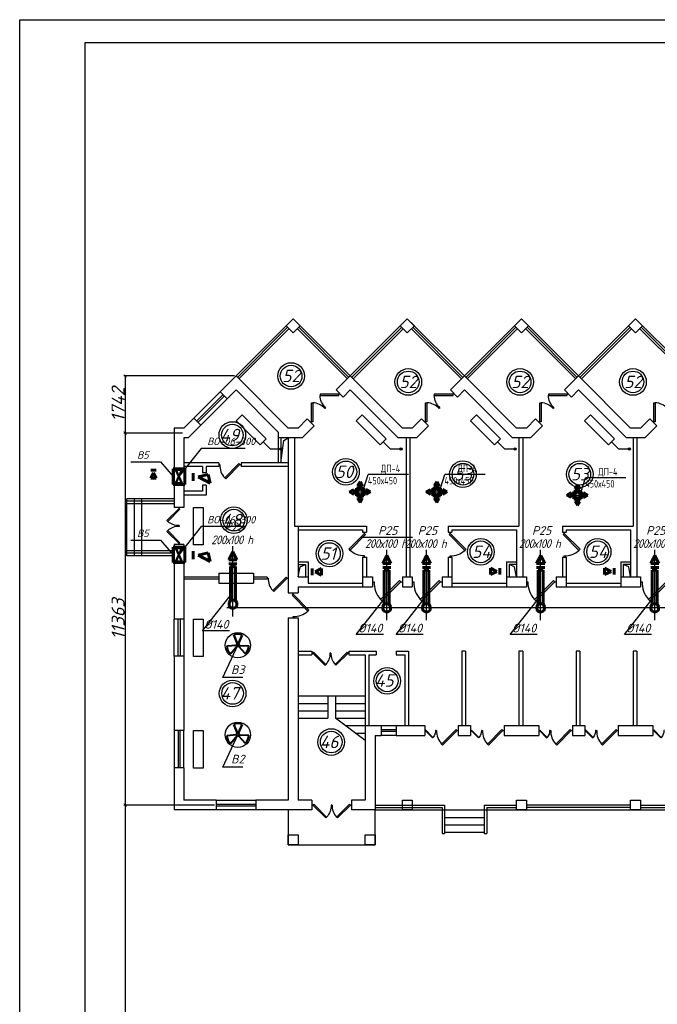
# Model space of a CAD drawing. Header units: millimetres. Extents: x -256102 to 524524, y 9862 to 69256.
# Tile 13 of 33: x -102871 to -83408, y 39183 to 69256. Entities that reach past the tile are written whole.
import ezdxf

# ---------------------------------------------------------------- set-up
doc = ezdxf.new("R2010")
doc.units = ezdxf.units.MM
for name, color, linetype, lineweight in [('30мм', 7, 'Continuous', 30), ('Размер', 8, 'Continuous', 25), ('Текст', 7, 'Continuous', 13)]:
    doc.layers.add(name, color=color, linetype=linetype, lineweight=lineweight)
for name, color, linetype in [('Выносные', 8, 'Continuous'), ('желтые', 2, 'Continuous'), ('Размеры', 8, 'Continuous'), ('Слой1', 7, 'Continuous')]:
    doc.layers.add(name, color=color, linetype=linetype)
doc.styles.add('GOST 2.304', font='CS_Gost2304.shx')
doc.styles.get("Standard").update_dxf_attribs({"font": 'isocpeui.ttf'})
doc.styles.add('ГОСТ', font='isocpeur.ttf', dxfattribs={"oblique": 15})
doc.dimstyles.new('ISO-25', dxfattribs={"dimtxt": 400, "dimasz": 100, "dimexe": 50, "dimexo": 50, "dimgap": 20, "dimtad": 1, "dimdec": 0, "dimtxsty": 'Standard', "dimblk": 'ARCHTICK', "dimcen": 20, "dimclrd": 1, "dimclre": 1, "dimadec": 0, "dimazin": 0, "dimtfac": 1, "dimtdec": 0, "dimtmove": 0, "dimatfit": 3, "dimldrblk": 'ARCHTICK', "dimfxl": 1, "dimarcsym": 0})

# ---------------------------------------------------------------- blocks, each defined once
blk = doc.blocks.new('jfgjhsdf')
blk.add_hatch(color=1).paths.add_polyline_path([(-593, 731), (-637, 687), (0, 50), (44, 94)])
at = {"color": 1}
for p, q in [((0, 1000), (0, 950)), ((0, 50), (0, 0))]:
    blk.add_line(p, q, dxfattribs=at)
blk.add_lwpolyline([(0, 50), (-637, 687), (-593, 731), (44, 94), (0, 50)], dxfattribs=at)
blk.add_arc((-33, 130), 821, 87.662, 132.9147, dxfattribs=at)
blk = doc.blocks.new('_ArchTick')
at = {"color": 0, "linetype": 'ByBlock', "const_width": 0.15}
blk.add_lwpolyline([(-0.5, -0.5), (0.5, 0.5)], dxfattribs=at)
blk = doc.blocks.new('*D15')
at = {"color": 1, "lineweight": -2, "transparency": 16777216}
for p, q in [((-96922, 45270), (-99696, 45270)), ((-99646, 29817), (-99646, 45270)), ((-93085, 29817), (-99696, 29817))]:
    blk.add_line(p, q, dxfattribs=at)
at = {"layer": 'Defpoints', "color": 0, "transparency": 16777216}
for p in [(-99646, 45270), (-96872, 45270), (-93035, 29817)]:
    blk.add_point(p, dxfattribs=at)
at = {"color": 1, "lineweight": -2, "transparency": 16777216, "xscale": 100, "yscale": 100, "zscale": 100}
for p, rotation in [((-99646, 45270), 90), ((-99646, 29817), 270)]:
    blk.add_blockref('_ArchTick', p, dxfattribs=dict(at, rotation=rotation))
at = {"color": 0, "transparency": 16777216, "insert": (-99866, 37543), "char_height": 400, "attachment_point": 5, "rotation": 90}
blk.add_mtext('15453', dxfattribs=at)
blk = doc.blocks.new('*D16')
at = {"color": 1, "lineweight": -2, "transparency": 16777216}
for p, q in [((-97906, 56632), (-99696, 56632)), ((-99646, 45270), (-99646, 56632)), ((-96922, 45270), (-99696, 45270))]:
    blk.add_line(p, q, dxfattribs=at)
at = {"layer": 'Defpoints', "color": 0, "transparency": 16777216}
for p in [(-99646, 56632), (-97856, 56632), (-96872, 45270)]:
    blk.add_point(p, dxfattribs=at)
at = {"color": 1, "lineweight": -2, "transparency": 16777216, "xscale": 100, "yscale": 100, "zscale": 100}
for p, rotation in [((-99646, 56632), 90), ((-99646, 45270), 270)]:
    blk.add_blockref('_ArchTick', p, dxfattribs=dict(at, rotation=rotation))
at = {"color": 0, "transparency": 16777216, "insert": (-99866, 50951), "char_height": 400, "attachment_point": 5, "rotation": 90}
blk.add_mtext('11363', dxfattribs=at)
blk = doc.blocks.new('*D17')
at = {"color": 1, "lineweight": -2, "transparency": 16777216}
for p, q in [((-96316, 58375), (-99696, 58375)), ((-99646, 56632), (-99646, 58375)), ((-97906, 56632), (-99696, 56632))]:
    blk.add_line(p, q, dxfattribs=at)
at = {"layer": 'Defpoints', "color": 0, "transparency": 16777216}
for p in [(-99646, 58375), (-96266, 58375), (-97856, 56632)]:
    blk.add_point(p, dxfattribs=at)
at = {"color": 1, "lineweight": -2, "transparency": 16777216, "xscale": 100, "yscale": 100, "zscale": 100}
for p, rotation in [((-99646, 58375), 90), ((-99646, 56632), 270)]:
    blk.add_blockref('_ArchTick', p, dxfattribs=dict(at, rotation=rotation))
at = {"color": 0, "transparency": 16777216, "insert": (-99868, 57504), "char_height": 400, "attachment_point": 5, "rotation": 90}
blk.add_mtext('1742', dxfattribs=at)
blk = doc.blocks.new('ОВ1')
for p, q in [((-4744, 65038), (-4744, 66898)), ((-5971, 63476), (-4844, 64904)), ((-4744, 64053), (-4744, 65053)), ((-4880, 63476), (-5971, 63476))]:
    blk.add_line(p, q)
at = {"color": 7, "lineweight": 60}
for p, q in [((-4844, 64720), (-4899, 64597)), ((-4589, 64597), (-4644, 64720)), ((-4899, 64497), (-4899, 64597)), ((-4589, 64497), (-4589, 64597))]:
    blk.add_line(p, q, dxfattribs=at)
blk.add_arc((-4744, 64553), 165, 199.7875, 340.2136, dxfattribs=at)
at = {"layer": 'Слой1', "lineweight": 60}
for p, q in [((-4904, 66346), (-4742, 66670)), ((-4580, 66346), (-4904, 66346)), ((-4580, 66346), (-4742, 66670)), ((-4580, 66185), (-4904, 66185)), ((-4844, 64720), (-4844, 66070)), ((-4844, 66070), (-4644, 66070)), ((-4644, 64720), (-4644, 66070)), ((-4844, 64720), (-4644, 64720))]:
    blk.add_line(p, q, dxfattribs=at)
at = {"layer": 'Размер', "color": 2, "lineweight": -3, "insert": (-4789, 67146), "char_height": 350, "attachment_point": 5, "style": 'ГОСТ'}
blk.add_mtext('{\\W0.9;\\T0.9;200х100 h}', dxfattribs=at)
at = {"layer": 'Текст', "color": 2, "linetype": 'Continuous', "lineweight": 25, "char_height": 350, "attachment_point": 5, "style": 'ГОСТ'}
for s, insert in [('Р25', (-4703, 67674)), ('%%C140', (-5411, 63740))]:
    blk.add_mtext(s, dxfattribs=dict(at, insert=insert))
blk = doc.blocks.new('В')
at = {"layer": 'Слой1', "lineweight": 60}
for p, q in [((-6724, 66140), (-6508, 66140)), ((-6724, 65824), (-6616, 66040)), ((-6508, 65824), (-6616, 66040)), ((-6724, 65824), (-6508, 65824))]:
    blk.add_line(p, q, dxfattribs=at)
blk = doc.blocks.new('Решетка')
blk.add_line((-11674, -105678), (-11500, -105129))
at = {"layer": 'желтые', "color": 8}
blk.add_line((-9872, -105129), (-11500, -105129), dxfattribs=at)
at = {"layer": 'желтые', "color": 2, "lineweight": 53}
for p, q in [((-11924, -105578), (-11824, -105404)), ((-11724, -105578), (-11924, -105578)), ((-11824, -105404), (-11724, -105578)), ((-12248, -105828), (-12074, -105728)), ((-12074, -105928), (-12248, -105828)), ((-12074, -105728), (-12074, -105928)), ((-11574, -105728), (-11574, -105928)), ((-11400, -105828), (-11574, -105728)), ((-11574, -105928), (-11400, -105828)), ((-11724, -106078), (-11924, -106078)), ((-11924, -106078), (-11824, -106252)), ((-11824, -106252), (-11724, -106078))]:
    blk.add_line(p, q, dxfattribs=at)
at = {"layer": 'желтые', "color": 251}
for p, q in [((-11824, -105678), (-11824, -105578)), ((-12074, -105828), (-11574, -105828))]:
    blk.add_line(p, q, dxfattribs=at)
at = {"layer": 'желтые', "color": 8, "lineweight": 60}
for p, q in [((-11674, -105678), (-11974, -105678)), ((-11974, -105678), (-11974, -105978)), ((-11974, -105978), (-11674, -105978)), ((-11674, -105978), (-11674, -105678))]:
    blk.add_line(p, q, dxfattribs=at)
at = {"layer": 'Слой1', "lineweight": 50}
blk.add_circle((-11824, -105828), 100, dxfattribs=at)
at = {"layer": 'Текст', "style": 'GOST 2.304'}
for s, p in [('ДП-4', (-10988, -105031)), ('450х450', (-11512, -105521))]:
    blk.add_text(s, height=300, dxfattribs=at).set_placement(p)

msp = doc.modelspace()

# ---------------------------------------------------------------- hatches: boundary and pattern name
h = msp.add_hatch(color=256)
h.dxf.hatch_style = 1
edge = h.paths.add_edge_path()
edge.add_arc((-94892.4, 56144.1), 32.8, 0, 360)
h = msp.add_hatch(color=256)
h.dxf.hatch_style = 1
edge = h.paths.add_edge_path()
edge.add_arc((-91230.4, 56144.1), 32.8, 0, 360)
h = msp.add_hatch(color=256)
h.dxf.hatch_style = 1
edge = h.paths.add_edge_path()
edge.add_arc((-87745.9, 56144.1), 32.8, 0, 360)
h = msp.add_hatch(color=256)
h.dxf.hatch_style = 1
edge = h.paths.add_edge_path()
edge.add_arc((-84261.4, 56144.1), 32.8, 0, 360)

# ---------------------------------------------------------------- linework, layer by layer
for p, q in [((-96265.6, 58374.7), (-94523.4, 60116.9)), ((-92781.1, 58374.7), (-94523.4, 60116.9)), ((-92781.1, 58374.7), (-91038.9, 60116.9)), ((-89296.6, 58374.7), (-91038.9, 60116.9)), ((-89296.6, 58374.7), (-87554.4, 60116.9)), ((-85812.1, 58374.7), (-87554.4, 60116.9)), ((-85812.1, 58374.7), (-84069.9, 60116.9)), ((-82327.6, 58374.7), (-84069.9, 60116.9)), ((-98159.4, 54625.1), (-99598.6, 54625.1)), ((-99598.6, 52882.8), (-99598.6, 54625.1)), ((-99371.4, 52882.8), (-99371.4, 54625.1)), ((-99144.1, 52882.8), (-99144.1, 54625.1)), ((-98159.4, 52882.8), (-99598.6, 52882.8)), ((-95791, 51290.1), (-96548.5, 51290.1)), ((-64922.3, 51290.1), (-96169.7, 51290.1)), ((-94371.9, 48602.9), (-92326.6, 48602.9)), ((-93462.9, 48602.9), (-93462.9, 47921.2)), ((-93235.6, 48602.9), (-93235.6, 47921.2)), ((-94371.9, 48375.7), (-93462.9, 48375.7)), ((-94371.9, 48148.4), (-93462.9, 48148.4)), ((-93235.6, 48375.7), (-92326.6, 48375.7)), ((-93235.6, 48148.4), (-92326.6, 48148.4)), ((-94371.9, 47921.2), (-93462.9, 47921.2)), ((-93235.6, 47921.2), (-92326.6, 47921.2)), ((-92326.6, 47239.4), (-93235.6, 47921.2)), ((-92932.6, 47693.9), (-92326.6, 47693.9)), ((-92629.6, 47466.7), (-92326.6, 47466.7)), ((-89902.6, 44891.2), (-88690.6, 44891.2)), ((-89902.6, 44663.9), (-88690.6, 44663.9)), ((-89902.6, 44436.7), (-88690.6, 44436.7))]:
    msp.add_line(p, q)
at = {"color": 1}
for p, q in [((-96222.8, 58331.8), (-94694.8, 59859.8)), ((-92824, 58331.8), (-94352, 59859.8)), ((-92738.3, 58331.8), (-91210.3, 59859.8)), ((-89339.5, 58331.8), (-90867.5, 59859.8)), ((-89253.8, 58331.8), (-87725.8, 59859.8)), ((-85855, 58331.8), (-87383, 59859.8)), ((-85769.3, 58331.8), (-84241.3, 59859.8)), ((-82370.5, 58331.8), (-83898.5, 59859.8)), ((-96179.9, 58289), (-94651.9, 59817)), ((-92866.8, 58289), (-94394.8, 59817)), ((-92695.4, 58289), (-91167.4, 59817)), ((-89382.3, 58289), (-90910.3, 59817)), ((-89210.9, 58289), (-87682.9, 59817)), ((-85897.8, 58289), (-87425.8, 59817)), ((-85726.4, 58289), (-84198.4, 59817)), ((-82413.3, 58289), (-83941.3, 59817)), ((-97551.1, 57089.2), (-96747.7, 57892.6)), ((-97465.4, 57003.5), (-96662, 57806.9)), ((-96619.1, 57764.1), (-97422.6, 56960.6)), ((-96533.4, 57678.4), (-97336.9, 56874.9)), ((-98159.4, 54549.3), (-99598.6, 54549.3)), ((-98159.4, 54473.6), (-99598.6, 54473.6)), ((-98159.4, 53034.3), (-99598.6, 53034.3)), ((-98159.4, 52958.6), (-99598.6, 52958.6)), ((-96795.9, 52231.4), (-97856.4, 52231.4)), ((-96795.9, 52170.8), (-97856.4, 52170.8)), ((-95318.8, 52231.4), (-95735.4, 52231.4)), ((-95318.8, 52170.8), (-95735.4, 52170.8)), ((-95318.8, 52231.4), (-95318.8, 52170.8)), ((-98159.4, 49814.9), (-98159.4, 50951.2)), ((-98038.2, 49814.9), (-98038.2, 50951.2)), ((-97977.6, 50951.2), (-97977.6, 49814.9)), ((-97856.4, 50951.2), (-97856.4, 49814.9)), ((-98159.4, 47542.4), (-98159.4, 46406.2)), ((-98038.2, 47542.4), (-98038.2, 46406.2)), ((-97977.6, 46406.2), (-97977.6, 47542.4)), ((-97856.4, 46406.2), (-97856.4, 47542.4)), ((-91834.3, 47693.9), (-91379.8, 47693.9)), ((-91834.3, 47572.7), (-91379.8, 47572.7)), ((-91379.8, 47512.1), (-91834.3, 47512.1)), ((-91379.8, 47390.9), (-91834.3, 47390.9)), ((-96871.6, 45421.4), (-95659.6, 45421.4)), ((-96871.6, 45300.2), (-95659.6, 45300.2)), ((-95659.6, 45239.6), (-96871.6, 45239.6)), ((-95659.6, 45118.4), (-96871.6, 45118.4)), ((-92023.6, 45269.9), (-89902.6, 45269.9)), ((-92023.6, 45194.2), (-89978.4, 45194.2)), ((-89978.4, 45194.2), (-89978.4, 44398.8)), ((-89902.6, 45269.9), (-89902.6, 44398.8)), ((-88690.6, 45269.9), (-88690.6, 44398.8)), ((-88690.6, 45269.9), (-87705.9, 45269.9)), ((-88614.9, 45194.2), (-88614.9, 44398.8)), ((-88614.9, 45194.2), (-87705.9, 45194.2)), ((-84221.4, 45269.9), (-87402.9, 45269.9)), ((-84221.4, 45194.2), (-87402.9, 45194.2)), ((-83918.4, 45269.9), (-80736.9, 45269.9)), ((-83918.4, 45194.2), (-80736.9, 45194.2)), ((-89978.4, 44398.8), (-89902.6, 44398.8)), ((-88690.6, 44398.8), (-88614.9, 44398.8))]:
    msp.add_line(p, q, dxfattribs=at)
at = {"lineweight": 30}
for p, q in [((-96747.7, 57892.6), (-96265.6, 58374.7)), ((-94674.9, 56783.9), (-96265.6, 58374.7)), ((-93209.6, 57946.2), (-92781.1, 58374.7)), ((-91190.4, 56783.9), (-92781.1, 58374.7)), ((-89725.1, 57946.2), (-89296.6, 58374.7)), ((-87705.9, 56783.9), (-89296.6, 58374.7)), ((-86240.6, 57946.2), (-85812.1, 58374.7)), ((-84221.4, 56783.9), (-85812.1, 58374.7)), ((-96533.4, 57678.4), (-96747.7, 57892.6)), ((-96533.4, 57678.4), (-96265.6, 57946.2)), ((-94977.9, 56658.4), (-96265.6, 57946.2)), ((-92995.4, 57731.9), (-93209.6, 57946.2)), ((-92995.4, 57731.9), (-92781.1, 57946.2)), ((-91315.9, 56480.9), (-92781.1, 57946.2)), ((-89510.9, 57731.9), (-89725.1, 57946.2)), ((-89510.9, 57731.9), (-89296.6, 57946.2)), ((-87831.4, 56480.9), (-89296.6, 57946.2)), ((-86026.4, 57731.9), (-86240.6, 57946.2)), ((-86026.4, 57731.9), (-85812.1, 57946.2)), ((-84346.9, 56480.9), (-85812.1, 57946.2)), ((-97856.4, 56783.9), (-97551.1, 57089.2)), ((-97730.9, 56480.9), (-97336.9, 56874.9)), ((-97336.9, 56874.9), (-97551.1, 57089.2)), ((-94371.9, 56783.9), (-94093.4, 57062.4)), ((-94246.4, 56480.9), (-93879.2, 56848.1)), ((-93879.2, 56848.1), (-94093.4, 57062.4)), ((-90887.4, 56783.9), (-90608.9, 57062.4)), ((-90761.9, 56480.9), (-90394.7, 56848.1)), ((-90394.7, 56848.1), (-90608.9, 57062.4)), ((-87402.9, 56783.9), (-87124.4, 57062.4)), ((-87277.4, 56480.9), (-86910.2, 56848.1)), ((-86910.2, 56848.1), (-87124.4, 57062.4)), ((-83918.4, 56783.9), (-83639.9, 57062.4)), ((-83792.9, 56480.9), (-83425.7, 56848.1)), ((-83425.7, 56848.1), (-83639.9, 57062.4)), ((-98159.4, 56783.9), (-98159.4, 54359.9)), ((-97856.4, 56783.9), (-98159.4, 56783.9)), ((-94977.9, 56658.4), (-94977.9, 55723.4)), ((-94371.9, 56783.9), (-94674.9, 56783.9)), ((-90887.4, 56783.9), (-91190.4, 56783.9)), ((-87402.9, 56783.9), (-87705.9, 56783.9)), ((-83918.4, 56783.9), (-84221.4, 56783.9)), ((-97856.4, 56480.9), (-97856.4, 54359.9)), ((-97730.9, 56480.9), (-97856.4, 56480.9)), ((-95221.7, 56144.1), (-95436, 56358.4)), ((-94246.4, 56480.9), (-94977.9, 56480.9)), ((-94902.1, 56480.9), (-94902.1, 55723.4)), ((-94674.9, 56480.9), (-94674.9, 51746.6)), ((-94485.5, 56480.9), (-94485.5, 53791.8)), ((-91559.7, 56144.1), (-91774, 56358.4)), ((-90761.9, 56480.9), (-91315.9, 56480.9)), ((-91076.8, 56480.9), (-91076.8, 52238.9)), ((-90963.1, 56480.9), (-90963.1, 52238.9)), ((-88075.2, 56144.1), (-88289.5, 56358.4)), ((-87277.4, 56480.9), (-87831.4, 56480.9)), ((-87630.1, 56480.9), (-87630.1, 53791.8)), ((-87516.5, 56480.9), (-87516.5, 52238.9)), ((-84590.7, 56144.1), (-84805, 56358.4)), ((-83792.9, 56480.9), (-84346.9, 56480.9)), ((-84145.6, 56480.9), (-84145.6, 53791.8)), ((-84032, 56480.9), (-84032, 52238.9)), ((-95221.7, 56144.1), (-94892.4, 56144.1)), ((-91559.7, 56144.1), (-91230.4, 56144.1)), ((-88075.2, 56144.1), (-87745.9, 56144.1)), ((-84590.7, 56144.1), (-84261.4, 56144.1)), ((-96795.9, 55723.4), (-97856.4, 55723.4)), ((-96795.9, 55723.4), (-96795.9, 55609.8)), ((-94674.9, 55723.4), (-96114.1, 55723.4)), ((-96114.1, 55723.4), (-96114.1, 55609.8)), ((-97288.3, 55609.8), (-97856.4, 55609.8)), ((-97288.3, 55609.8), (-97288.3, 55420.4)), ((-97174.6, 55420.4), (-97288.3, 55420.4)), ((-96795.9, 55609.8), (-97174.6, 55609.8)), ((-97174.6, 55609.8), (-97174.6, 55420.4)), ((-94674.9, 55609.8), (-96114.1, 55609.8)), ((-97174.6, 55041.7), (-97288.3, 55041.7)), ((-97288.3, 55041.7), (-97288.3, 54852.3)), ((-97174.6, 55041.7), (-97174.6, 54738.7)), ((-97288.3, 54852.3), (-97856.4, 54852.3)), ((-97174.6, 54738.7), (-97856.4, 54738.7)), ((-97856.4, 54359.9), (-98159.4, 54359.9)), ((-94485.5, 53791.8), (-92288.8, 53791.8)), ((-94371.9, 53791.8), (-94371.9, 52238.9)), ((-94371.9, 53678.2), (-92402.4, 53678.2)), ((-92402.4, 53678.2), (-92402.4, 53602.4)), ((-92402.4, 53602.4), (-92288.8, 53602.4)), ((-92288.8, 53791.8), (-92288.8, 53602.4)), ((-89789, 53791.8), (-89789, 53602.4)), ((-89789, 53791.8), (-87630.1, 53791.8)), ((-89789, 53602.4), (-89675.4, 53602.4)), ((-89675.4, 53678.2), (-89675.4, 53602.4)), ((-89675.4, 53678.2), (-87705.9, 53678.2)), ((-87705.9, 53678.2), (-87705.9, 52238.9)), ((-86304.5, 53791.8), (-84145.6, 53791.8)), ((-86304.5, 53791.8), (-86304.5, 53602.4)), ((-86304.5, 53602.4), (-86190.9, 53602.4)), ((-86190.9, 53678.2), (-84221.4, 53678.2)), ((-86190.9, 53678.2), (-86190.9, 53602.4)), ((-84221.4, 53678.2), (-84221.4, 52238.9)), ((-97856.4, 53223.7), (-98159.4, 53223.7)), ((-98159.4, 53223.7), (-98159.4, 50951.2)), ((-97856.4, 53223.7), (-97856.4, 50951.2)), ((-94371.9, 52693.4), (-94068.9, 52693.4)), ((-94068.9, 52693.4), (-94068.9, 52049.6)), ((-92402.4, 52844.9), (-92288.8, 52844.9)), ((-92402.4, 52844.9), (-92402.4, 51935.9)), ((-92288.8, 52844.9), (-92288.8, 52238.9)), ((-89789, 52844.9), (-89675.4, 52844.9)), ((-89789, 52844.9), (-89789, 52238.9)), ((-89675.4, 52844.9), (-89675.4, 51935.9)), ((-88008.9, 52693.4), (-88008.9, 51935.9)), ((-88008.9, 52693.4), (-87705.9, 52693.4)), ((-86304.5, 52844.9), (-86304.5, 52238.9)), ((-86304.5, 52844.9), (-86190.9, 52844.9)), ((-86190.9, 52844.9), (-86190.9, 51935.9)), ((-84524.4, 52693.4), (-84221.4, 52693.4)), ((-84524.4, 52693.4), (-84524.4, 51935.9)), ((-96795.9, 52352.6), (-95735.4, 52352.6)), ((-96795.9, 52352.6), (-96795.9, 52049.6)), ((-95735.4, 52352.6), (-95735.4, 52049.6)), ((-94371.9, 52617.7), (-94144.6, 52617.7)), ((-94144.6, 52617.7), (-94144.6, 52238.9)), ((-87705.9, 52617.7), (-87933.1, 52617.7)), ((-87933.1, 52617.7), (-87933.1, 52238.9)), ((-84221.4, 52617.7), (-84448.6, 52617.7)), ((-84448.6, 52617.7), (-84448.6, 52238.9)), ((-96795.9, 52049.6), (-95735.4, 52049.6)), ((-94371.9, 52238.9), (-94068.9, 52238.9)), ((-94068.9, 52049.6), (-92402.4, 52049.6)), ((-92402.4, 52238.9), (-92099.4, 52238.9)), ((-92099.4, 52238.9), (-92099.4, 51935.9)), ((-91190.4, 52238.9), (-91190.4, 51935.9)), ((-91190.4, 52238.9), (-90887.4, 52238.9)), ((-90887.4, 52238.9), (-90887.4, 51935.9)), ((-89978.4, 52238.9), (-89978.4, 51935.9)), ((-89978.4, 52238.9), (-89675.4, 52238.9)), ((-89675.4, 52049.6), (-88008.9, 52049.6)), ((-88008.9, 52238.9), (-87402.9, 52238.9)), ((-87402.9, 52238.9), (-87402.9, 51935.9)), ((-86493.9, 52238.9), (-86190.9, 52238.9)), ((-86493.9, 52238.9), (-86493.9, 51935.9)), ((-86190.9, 52049.6), (-84524.4, 52049.6)), ((-84524.4, 52238.9), (-83918.4, 52238.9)), ((-83918.4, 52238.9), (-83918.4, 51935.9)), ((-94674.9, 51746.6), (-94371.9, 51746.6)), ((-94371.9, 51935.9), (-92099.4, 51935.9)), ((-94371.9, 51935.9), (-94371.9, 51746.6)), ((-91190.4, 51935.9), (-90887.4, 51935.9)), ((-89978.4, 51935.9), (-87402.9, 51935.9)), ((-86493.9, 51935.9), (-83918.4, 51935.9)), ((-97856.4, 50951.2), (-98159.4, 50951.2)), ((-94674.9, 50989.1), (-94371.9, 50989.1)), ((-94674.9, 50989.1), (-94674.9, 45421.4)), ((-94371.9, 50989.1), (-94371.9, 45421.4)), ((-94371.9, 49966.4), (-93955.3, 49966.4)), ((-93955.3, 49966.4), (-93955.3, 49852.8)), ((-92819, 49966.4), (-92819, 49852.8)), ((-92819, 49966.4), (-91985.8, 49966.4)), ((-91985.8, 49966.4), (-91985.8, 49852.8)), ((-91379.8, 49966.4), (-91379.8, 49852.8)), ((-91379.8, 49966.4), (-91001, 49966.4)), ((-91001, 49966.4), (-91001, 47693.9)), ((-89372.4, 49966.4), (-89372.4, 47693.9)), ((-89258.8, 49966.4), (-89372.4, 49966.4)), ((-89258.8, 49966.4), (-89258.8, 47693.9)), ((-87516.5, 49966.4), (-87630.1, 49966.4)), ((-87630.1, 49966.4), (-87630.1, 47693.9)), ((-87516.5, 49966.4), (-87516.5, 47693.9)), ((-85887.9, 49966.4), (-85887.9, 47693.9)), ((-85774.3, 49966.4), (-85887.9, 49966.4)), ((-85774.3, 49966.4), (-85774.3, 47693.9)), ((-84032, 49966.4), (-84145.6, 49966.4)), ((-84145.6, 49966.4), (-84145.6, 47693.9)), ((-84032, 49966.4), (-84032, 47693.9)), ((-97856.4, 49814.9), (-98159.4, 49814.9)), ((-98159.4, 49814.9), (-98159.4, 47542.4)), ((-97856.4, 49814.9), (-97856.4, 47542.4)), ((-94371.9, 49852.8), (-93955.3, 49852.8)), ((-92819, 49852.8), (-92326.6, 49852.8)), ((-92326.6, 49852.8), (-92326.6, 45421.4)), ((-92213, 49852.8), (-92213, 47693.9)), ((-92213, 49852.8), (-91985.8, 49852.8)), ((-91379.8, 49852.8), (-91114.6, 49852.8)), ((-91114.6, 49852.8), (-91114.6, 47693.9)), ((-97856.4, 47542.4), (-98159.4, 47542.4)), ((-92326.6, 47693.9), (-91834.3, 47693.9)), ((-91834.3, 47693.9), (-91834.3, 47390.9)), ((-91379.8, 47693.9), (-91379.8, 47390.9)), ((-91379.8, 47693.9), (-90508.6, 47693.9)), ((-90508.6, 47693.9), (-90508.6, 47390.9)), ((-89486, 47693.9), (-89486, 47390.9)), ((-89486, 47693.9), (-89107.3, 47693.9)), ((-89107.3, 47693.9), (-89107.3, 47390.9)), ((-88084.6, 47693.9), (-88084.6, 47390.9)), ((-88084.6, 47693.9), (-87024.1, 47693.9)), ((-87024.1, 47693.9), (-87024.1, 47390.9)), ((-86001.5, 47693.9), (-86001.5, 47390.9)), ((-86001.5, 47693.9), (-85622.8, 47693.9)), ((-85622.8, 47693.9), (-85622.8, 47390.9)), ((-84600.1, 47693.9), (-84600.1, 47390.9)), ((-84600.1, 47693.9), (-83539.6, 47693.9)), ((-83539.6, 47693.9), (-83539.6, 47390.9)), ((-92023.6, 47390.9), (-91834.3, 47390.9)), ((-92023.6, 47390.9), (-92023.6, 45118.4)), ((-91379.8, 47390.9), (-90508.6, 47390.9)), ((-89486, 47390.9), (-89107.3, 47390.9)), ((-88084.6, 47390.9), (-87024.1, 47390.9)), ((-86001.5, 47390.9), (-85622.8, 47390.9)), ((-84600.1, 47390.9), (-83539.6, 47390.9)), ((-97856.4, 46406.2), (-98159.4, 46406.2)), ((-98159.4, 46406.2), (-98159.4, 45118.4)), ((-97856.4, 46406.2), (-97856.4, 45421.4)), ((-96871.6, 45421.4), (-97856.4, 45421.4)), ((-96871.6, 45421.4), (-96871.6, 45118.4)), ((-94674.9, 45421.4), (-95659.6, 45421.4)), ((-95659.6, 45421.4), (-95659.6, 45118.4)), ((-93955.3, 45421.4), (-94371.9, 45421.4)), ((-93955.3, 45421.4), (-93955.3, 45118.4)), ((-92326.6, 45421.4), (-92743.3, 45421.4)), ((-92743.3, 45421.4), (-92743.3, 45118.4)), ((-96871.6, 45118.4), (-98159.4, 45118.4)), ((-93955.3, 45118.4), (-95659.6, 45118.4)), ((-92023.6, 45118.4), (-92743.3, 45118.4))]:
    msp.add_line(p, q, dxfattribs=at)
for points in [[(-102870.6, 69255.7), (-18879, 69255.7), (-18879, 9861.7), (-102870.6, 9861.7), (-102870.6, 69255.7)], [(-94902.1, 55723.4), (-94811.7, 56399.7), (-94674.9, 56480.9)], [(-94371.9, 52238.9), (-94312, 52548.4), (-94144.6, 52617.7)], [(-87705.9, 52238.9), (-87765.8, 52548.4), (-87933.1, 52617.7)], [(-84221.4, 52238.9), (-84281.3, 52548.4), (-84448.6, 52617.7)], [(-94674.9, 45118.4), (-94674.9, 44057.9), (-92023.6, 44057.9), (-92023.6, 45118.4)], [(-92023.6, 45118.4), (-73767.9, 45118.4), (-73767.9, 41785.4), (-74298.1, 41785.4), (-74298.1, 37846.4), (-73767.9, 37846.4), (-73767.9, 32240.9)]]:
    msp.add_lwpolyline(points)
msp.add_lwpolyline([(-100870.8, 68555.8), (-19578.9, 68555.8), (-19578.9, 10561.6), (-100870.8, 10561.6)], close=True)
for points in [[(-94309.1, 59902.7), (-94523.4, 60116.9), (-94737.6, 59902.7), (-94523.4, 59688.4)], [(-90824.6, 59902.7), (-91038.9, 60116.9), (-91253.1, 59902.7), (-91038.9, 59688.4)], [(-87340.1, 59902.7), (-87554.4, 60116.9), (-87768.6, 59902.7), (-87554.4, 59688.4)], [(-83855.6, 59902.7), (-84069.9, 60116.9), (-84284.1, 59902.7), (-84069.9, 59688.4)], [(-96076.8, 57182.8), (-95344.2, 56450.2), (-95527.8, 56266.6), (-96260.4, 56999.2)], [(-92414.8, 57182.8), (-91682.2, 56450.2), (-91865.8, 56266.6), (-92598.4, 56999.2)], [(-88930.3, 57182.8), (-88197.7, 56450.2), (-88381.3, 56266.6), (-89113.9, 56999.2)], [(-85445.8, 57182.8), (-84713.2, 56450.2), (-84896.8, 56266.6), (-85629.4, 56999.2)], [(-97560.8, 54359.9), (-97272.4, 54359.9), (-97272.4, 53212.9), (-97560.8, 53212.9)], [(-97560.8, 50951.2), (-97272.4, 50951.2), (-97272.4, 49804.1), (-97560.8, 49804.1)], [(-97560.8, 47542.4), (-97272.4, 47542.4), (-97272.4, 46395.4), (-97560.8, 46395.4)], [(-90887.4, 45118.4), (-91190.4, 45118.4), (-91190.4, 45421.4), (-90887.4, 45421.4)], [(-87402.9, 45118.4), (-87705.9, 45118.4), (-87705.9, 45421.4), (-87402.9, 45421.4)], [(-83918.4, 45118.4), (-84221.4, 45118.4), (-84221.4, 45421.4), (-83918.4, 45421.4)], [(-94371.9, 44057.9), (-94674.9, 44057.9), (-94674.9, 44360.9), (-94371.9, 44360.9)], [(-92023.6, 44057.9), (-92326.6, 44057.9), (-92326.6, 44360.9), (-92023.6, 44360.9)]]:
    msp.add_lwpolyline(points, close=True, dxfattribs=at)
at = {"color": 1}
for centre, radius in [((-94585, 58372.9), 406.8), ((-94585, 58372.9), 331), ((-91009.2, 58190.5), 406.8), ((-91009.2, 58190.5), 331), ((-87596.2, 58190.5), 406.8), ((-87596.2, 58190.5), 331), ((-84150.4, 58190.5), 406.8), ((-84150.4, 58190.5), 331), ((-96380.1, 56570.2), 406.8), ((-96380.1, 56570.2), 331), ((-92911.9, 55444.6), 406.8), ((-92911.9, 55444.6), 331), ((-89340, 55373.4), 406.8), ((-89340, 55373.4), 331), ((-85775.9, 55373.4), 406.8), ((-85775.9, 55373.4), 331), ((-96334.3, 53972.6), 406.8), ((-96334.3, 53972.6), 331), ((-93417.5, 52949.7), 406.8), ((-93417.5, 52949.7), 331), ((-88793.3, 53002.9), 406.8), ((-88793.3, 53002.9), 331), ((-85229.1, 53002.9), 406.8), ((-85229.1, 53002.9), 331), ((-91654.2, 49062.4), 406.8), ((-91654.2, 49062.4), 331), ((-96370.9, 48678.9), 406.8), ((-96370.9, 48678.9), 331), ((-93362.6, 47194.2), 406.8), ((-93362.6, 47194.2), 331)]:
    msp.add_circle(centre, radius, dxfattribs=at)
for centre in [(-94892.4, 56144.1), (-91230.4, 56144.1), (-87745.9, 56144.1), (-84261.4, 56144.1)]:
    msp.add_circle(centre, 32.8)
at = {"layer": '30мм', "color": 0, "lineweight": -3}
for centre in [(-96211.6, 50148.8), (-96211.6, 47416.7)]:
    msp.add_circle(centre, 385.9, dxfattribs=at)
at = {"layer": 'Выносные', "color": 7, "lineweight": 25}
for p, q in [((-97335.2, 56163.6), (-98013.6, 55299.9)), ((-95984.2, 56163.6), (-97335.2, 56163.6)), ((-97335.2, 53774), (-98013.6, 52910.3)), ((-95984.2, 53774), (-97335.2, 53774))]:
    msp.add_line(p, q, dxfattribs=at)
at = {"layer": 'Выносные', "color": 7, "lineweight": 60}
for p, q in [((-98190.5, 55538.9), (-98190.5, 55064.1)), ((-97825.2, 55538.9), (-98190.5, 55538.9)), ((-97825.2, 55538.9), (-97825.2, 55061.7)), ((-97572.5, 55409.8), (-97572.5, 55171.2)), ((-97122.4, 55362.2), (-97420.3, 55290.5)), ((-97122.4, 55362.2), (-97058.9, 55098.4)), ((-97825.2, 55061.7), (-98190.5, 55061.7)), ((-97420.3, 55290.5), (-97058.9, 55098.4)), ((-98190.5, 53149.3), (-98190.5, 52674.5)), ((-97825.2, 53149.3), (-98190.5, 53149.3)), ((-97825.2, 53149.3), (-97825.2, 52672.1)), ((-97572.5, 53020.2), (-97572.5, 52781.5)), ((-97122.4, 52972.5), (-97420.3, 52900.8)), ((-97122.4, 52972.5), (-97058.9, 52708.8)), ((-97825.2, 52672.1), (-98190.5, 52672.1)), ((-97420.3, 52900.8), (-97058.9, 52708.8))]:
    msp.add_line(p, q, dxfattribs=at)
at = {"layer": 'Выносные', "color": 7, "lineweight": 50}
for p, q in [((-97925.8, 55504.7), (-98101.5, 55095.2)), ((-97925.4, 55095.2), (-98100.1, 55504.7)), ((-98100.1, 55504.7), (-97925.8, 55504.7)), ((-98101.5, 55095.2), (-97925.4, 55095.2)), ((-97925.8, 53115), (-98101.5, 52705.5)), ((-97925.4, 52705.5), (-98100.1, 53115)), ((-98100.1, 53115), (-97925.8, 53115)), ((-98101.5, 52705.5), (-97925.4, 52705.5))]:
    msp.add_line(p, q, dxfattribs=at)
at = {"layer": 'Размер', "color": 7, "linetype": 'Continuous'}
for p, q in [((-99474.6, 55747.1), (-98573.2, 55747.1)), ((-98573.2, 55747.1), (-98190.5, 55301.5)), ((-99474.6, 53357.4), (-98573.2, 53357.4)), ((-98573.2, 53357.4), (-98190.5, 52911.9))]:
    msp.add_line(p, q, dxfattribs=at)
at = {"layer": 'Размер', "color": 0}
for p, q in [((-92445.5, 53453), (-90882.7, 53453)), ((-96669.4, 49162), (-96212.8, 50148.1)), ((-96062, 49162), (-96669.4, 49162)), ((-96669.4, 46429.9), (-96212.8, 47416)), ((-96062, 46429.9), (-96669.4, 46429.9))]:
    msp.add_line(p, q, dxfattribs=at)
at = {"layer": 'Размер', "color": 110, "lineweight": 40}
for p, q in [((-96226.5, 50183.4), (-96335.9, 50466)), ((-96335.9, 50466), (-96226.5, 50183.4)), ((-96197.8, 50182.9), (-96077.6, 50461)), ((-96077.6, 50461), (-96197.8, 50182.9)), ((-96250.6, 50144.9), (-96552.4, 50118.9)), ((-96237, 50118.9), (-96430.2, 49885.5)), ((-96187.3, 50120.1), (-95983.4, 49896)), ((-96175, 50146.3), (-95872.3, 50132.1)), ((-96226.5, 47451.4), (-96335.9, 47733.9)), ((-96335.9, 47733.9), (-96226.5, 47451.4)), ((-96197.8, 47450.8), (-96077.6, 47729)), ((-96077.6, 47729), (-96197.8, 47450.8)), ((-96250.6, 47412.8), (-96552.4, 47386.9)), ((-96237, 47386.9), (-96430.2, 47153.5)), ((-96187.3, 47388), (-95983.4, 47164)), ((-96175, 47414.3), (-95872.3, 47400.1))]:
    msp.add_line(p, q, dxfattribs=at)
for centre in [(-96212.8, 50148.1), (-96212.8, 47416)]:
    msp.add_circle(centre, 37.9, dxfattribs=at)
for centre, start, end in [((-96212.8, 50148.1), 66.63004, 111.15916), ((-96212.8, 50148.1), 184.91219, 230.38307), ((-96212.8, 50148.1), 312.31102, 357.31102), ((-96212.8, 47416), 66.63004, 111.15916), ((-96212.8, 47416), 184.91219, 230.38307), ((-96212.8, 47416), 312.31102, 357.31102)]:
    msp.add_arc(centre, 340.9, start, end, dxfattribs=at)
at = {"layer": 'Слой1', "lineweight": 60}
for p, q in [((-98870.4, 55492.2), (-98706.8, 55492.2)), ((-98870.4, 55253), (-98788.6, 55416.6)), ((-98706.8, 55253), (-98788.6, 55416.6)), ((-98870.4, 55253), (-98706.8, 55253))]:
    msp.add_line(p, q, dxfattribs=at)

# ---------------------------------------------------------------- block references
for name, p, xscale, yscale, zscale, rotation in [('jfgjhsdf', (-93102.5, 57839), -0.6409615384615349, 0.6409615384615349, 0.6409615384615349, 134.9999999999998), ('jfgjhsdf', (-89618, 57839), -0.6409615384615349, 0.6409615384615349, 0.6409615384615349, 134.9999999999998), ('jfgjhsdf', (-86133.5, 57839), -0.6409615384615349, 0.6409615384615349, 0.6409615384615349, 134.9999999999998), ('jfgjhsdf', (-93986.3, 56955.2), 0.6409615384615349, 0.6409615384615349, 0.6409615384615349, 314.9999999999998), ('jfgjhsdf', (-90501.8, 56955.2), 0.6409615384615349, 0.6409615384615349, 0.6409615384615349, 314.9999999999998), ('jfgjhsdf', (-87017.3, 56955.2), 0.6409615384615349, 0.6409615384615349, 0.6409615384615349, 314.9999999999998), ('jfgjhsdf', (-83532.8, 56955.2), 0.6409615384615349, 0.6409615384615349, 0.6409615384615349, 314.9999999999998), ('jfgjhsdf', (-96114.1, 55666.6), 0.6817500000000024, 0.6817500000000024, 0.6817500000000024, 90), ('jfgjhsdf', (-98007.9, 54359.9), -0.5826923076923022, 0.5826923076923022, 0.5826923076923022, 180), ('jfgjhsdf', (-92345.6, 53602.4), -0.7575, 0.7575, 0.7575, 180), ('jfgjhsdf', (-89732.2, 53602.4), 0.7575, 0.7575, 0.7575, 180), ('jfgjhsdf', (-86247.7, 53602.4), 0.7575, 0.7575, 0.7575, 180), ('В', (-33825.1, 58404.8), 0.9089999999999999, 0.9089999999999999, 0.9089999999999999, 90), ('В', (-148335.1, 46390.1), 0.9089999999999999, 0.9089999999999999, 0.9089999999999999, 270), ('В', (-144850.6, 46390.1), 0.9089999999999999, 0.9089999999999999, 0.9089999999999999, 270), ('jfgjhsdf', (-94674.9, 52201.1), 0.6438749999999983, 0.6438749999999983, 0.6438749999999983, 90), ('jfgjhsdf', (-91190.4, 52087.4), 0.9089999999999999, 0.9089999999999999, 0.9089999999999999, 90), ('jfgjhsdf', (-89978.4, 52087.4), 0.9089999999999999, 0.9089999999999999, 0.9089999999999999, 90), ('jfgjhsdf', (-86493.9, 52087.4), 0.9089999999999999, 0.9089999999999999, 0.9089999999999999, 90), ('jfgjhsdf', (-83009.4, 52087.4), 0.9089999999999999, 0.9089999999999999, 0.9089999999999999, 90), ('jfgjhsdf', (-94523.4, 51746.6), 0.7574999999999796, 0.7574999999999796, 0.7574999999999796, 180), ('jfgjhsdf', (-93955.3, 49909.6), -0.5826923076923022, 0.5826923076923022, 0.5826923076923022, 270), ('jfgjhsdf', (-92819, 49909.6), 0.5826923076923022, 0.5826923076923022, 0.5826923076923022, 90), ('jfgjhsdf', (-90508.6, 47542.4), -0.3466160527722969, 0.3466160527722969, 0.3466160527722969, 270), ('jfgjhsdf', (-89486, 47542.4), 0.6932321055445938, 0.6932321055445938, 0.6932321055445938, 90), ('jfgjhsdf', (-89107.3, 47542.4), -0.3466160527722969, 0.3466160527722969, 0.3466160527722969, 270), ('jfgjhsdf', (-88084.6, 47542.4), 0.6932321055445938, 0.6932321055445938, 0.6932321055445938, 90), ('jfgjhsdf', (-87024.1, 47542.4), -0.3466160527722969, 0.3466160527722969, 0.3466160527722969, 270), ('jfgjhsdf', (-86001.5, 47542.4), 0.6932321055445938, 0.6932321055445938, 0.6932321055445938, 90), ('jfgjhsdf', (-85622.8, 47542.4), -0.3466160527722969, 0.3466160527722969, 0.3466160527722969, 270), ('jfgjhsdf', (-84600.1, 47542.4), 0.6932321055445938, 0.6932321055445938, 0.6932321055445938, 90), ('jfgjhsdf', (-83539.6, 47542.4), -0.3466160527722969, 0.3466160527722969, 0.3466160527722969, 270), ('jfgjhsdf', (-93955.3, 45269.9), -0.621538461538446, 0.621538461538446, 0.621538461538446, 270), ('jfgjhsdf', (-92743.3, 45269.9), 0.621538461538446, 0.621538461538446, 0.621538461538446, 90)]:
    msp.add_blockref(name, p, dxfattribs=dict(xscale=xscale, yscale=yscale, zscale=zscale, rotation=rotation))
for name, p, xscale, yscale, zscale in [('Решетка', (-83523.4, 134995.7), 0.7575, 0.7575, 0.7575), ('Решетка', (-81186.2, 134995.7), 0.7575, 0.7575, 0.7575), ('Решетка', (-76889.2, 134899.1), 0.7575, 0.7575, 0.7575), ('ОВ1', (-92768.8, 2505.1), 0.7575, 0.7575, 0.7575), ('jfgjhsdf', (-98007.9, 53223.7), 0.5826923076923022, 0.5826923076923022, 0.5826923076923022), ('ОВ1', (-88072.3, 2391.5), 0.7575, 0.7575, 0.7575), ('ОВ1', (-86860.3, 2391.5), 0.7575, 0.7575, 0.7575), ('ОВ1', (-83375.8, 2391.5), 0.7575, 0.7575, 0.7575), ('ОВ1', (-79891.3, 2391.5), 0.7575, 0.7575, 0.7575)]:
    msp.add_blockref(name, p, dxfattribs=dict(xscale=xscale, yscale=yscale, zscale=zscale))

# ---------------------------------------------------------------- texts
at = {"color": 1}
for s, p in [('52', (-94851.7, 58185)), ('52', (-91276, 58002.6)), ('52', (-87862.9, 58002.6)), ('52', (-84417.1, 58002.6)), ('49', (-96738.6, 56382.3)), ('50', (-93228.3, 55256.8)), ('53', (-89606.8, 55185.5)), ('53', (-86042.6, 55185.5)), ('48', (-96669.1, 53784.7)), ('51', (-93684.3, 52761.8)), ('54', (-89060, 52815)), ('54', (-85495.8, 52815)), ('45', (-92020, 48884.4)), ('47', (-96735, 48491.1)), ('46', (-93704.2, 47006.3))]:
    msp.add_text(s, height=378.75, dxfattribs=at).set_placement(p)
at = {"layer": 'Размер', "color": 2, "lineweight": -3, "char_height": 265.12, "attachment_point": 5, "line_spacing_factor": 1.028571, "style": 'ГОСТ'}
for s, insert in [('     B3\\P     ', (-96635.1, 49177.5)), ('     B2\\P     ', (-96635.1, 46445.4))]:
    msp.add_mtext(s, dxfattribs=dict(at, insert=insert))
at = {"layer": 'Размеры', "color": 7, "style": 'ГОСТ', "oblique": 15}
for s, p in [('ВО-06-300', (-97147.7, 56262.2)), ('В5 ', (-99287.2, 55845.7)), ('ВО-06-300', (-97147.7, 53872.6)), ('В5 ', (-99287.2, 53456))]:
    msp.add_text(s, height=227.25, dxfattribs=at).set_placement(p)

# ---------------------------------------------------------------- dimensions: what is measured, and where the dimension line sits
for base, p1, p2, picture, middle in [((-99645.5, 58374.7), (-97856.4, 56632.4), (-96265.6, 58374.7), '*D17', (-99868.1, 57503.6)), ((-99645.5238585, 56632.4257542), (-96871.6260158, 45269.9257542), (-97856.3760158, 56632.4257542), '*D16', (-99865.5238585, 50951.1757542))]:
    dim = msp.add_linear_dim(base=base, p1=p1, p2=p2, angle=90, dimstyle='ISO-25', override={"dimtmove": 1})
    dim.commit()
    dim.dimension.update_dxf_attribs({"geometry": picture, "text_midpoint": middle})
dim = msp.add_linear_dim(base=(-99645.5, 45269.9), p1=(-93035.2, 29816.9), p2=(-96871.6, 45269.9), angle=90, dimstyle='ISO-25')
dim.commit()
dim.dimension.update_dxf_attribs({"geometry": '*D15', "text_midpoint": (-99865.5, 37543.4)})

doc.saveas('drawing.dxf')
